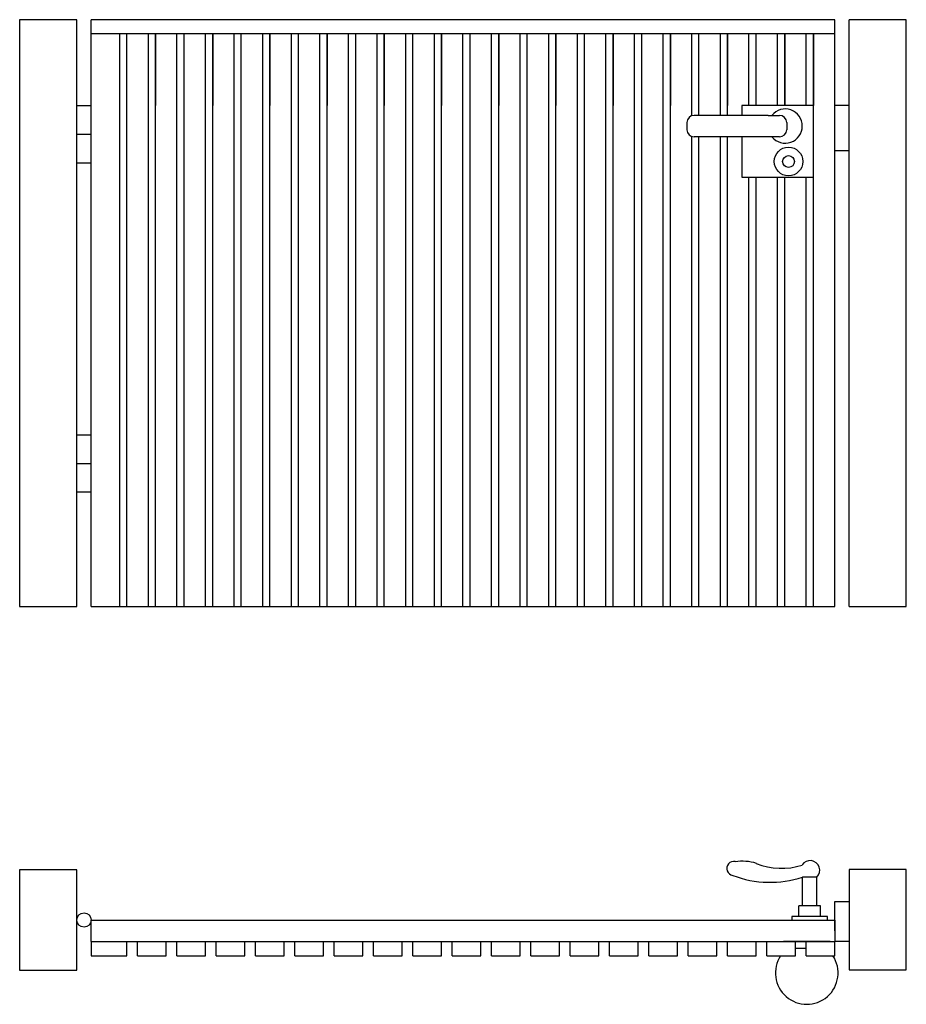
# Model space of a CAD drawing. Extents: x 0.23 to 1.47, y -0.44 to 0.94.
import ezdxf

# ---------------------------------------------------------------- set-up
doc = ezdxf.new("R2010")
doc.units = 0
doc.header["$LTSCALE"] = 0.003367
doc.header["$MEASUREMENT"] = 0
doc.layers.get('0').update_dxf_attribs({"linetype": 'CONTINUOUS'})

msp = doc.modelspace()

# ---------------------------------------------------------------- linework, layer by layer
for p, q in [((0.2268, 0.9386), (0.2268, 0.1186)), ((0.3068, 0.9386), (0.2268, 0.9386)), ((0.3068, 0.1186), (0.3068, 0.9386)), ((1.3668, 0.9386), (0.3268, 0.9386)), ((0.3268, 0.1186), (0.3268, 0.9386)), ((1.3668, 0.1186), (1.3668, 0.9386)), ((1.4668, 0.9386), (1.3868, 0.9386)), ((1.3868, 0.1186), (1.3868, 0.9386)), ((1.4668, 0.1186), (1.4668, 0.9386)), ((1.3668, 0.9186), (0.3268, 0.9186)), ((0.3668, 0.1186), (0.3668, 0.9186)), ((0.3768, 0.1186), (0.3768, 0.9186)), ((0.4068, 0.1186), (0.4068, 0.9186)), ((0.4068, 0.1186), (0.4068, 0.9186)), ((0.4168, 0.9186), (0.4168, 0.8186)), ((0.4168, 0.1186), (0.4168, 0.9186)), ((0.4468, 0.1186), (0.4468, 0.9186)), ((0.4468, 0.1186), (0.4468, 0.9186)), ((0.4568, 0.1186), (0.4568, 0.9186)), ((0.4868, 0.1186), (0.4868, 0.9186)), ((0.4868, 0.1186), (0.4868, 0.9186)), ((0.4968, 0.9186), (0.4968, 0.8186)), ((0.4968, 0.1186), (0.4968, 0.9186)), ((0.5268, 0.1186), (0.5268, 0.9186)), ((0.5268, 0.1186), (0.5268, 0.9186)), ((0.5368, 0.1186), (0.5368, 0.9186)), ((0.5668, 0.1186), (0.5668, 0.9186)), ((0.5668, 0.1186), (0.5668, 0.9186)), ((0.5768, 0.9186), (0.5768, 0.8186)), ((0.5768, 0.1186), (0.5768, 0.9186)), ((0.6068, 0.1186), (0.6068, 0.9186)), ((0.6068, 0.1186), (0.6068, 0.9186)), ((0.6168, 0.1186), (0.6168, 0.9186)), ((0.6468, 0.1186), (0.6468, 0.9186)), ((0.6468, 0.1186), (0.6468, 0.9186)), ((0.6568, 0.9186), (0.6568, 0.8186)), ((0.6568, 0.1186), (0.6568, 0.9186)), ((0.6868, 0.1186), (0.6868, 0.9186)), ((0.6868, 0.1186), (0.6868, 0.9186)), ((0.6968, 0.1186), (0.6968, 0.9186)), ((0.7268, 0.1186), (0.7268, 0.9186)), ((0.7268, 0.1186), (0.7268, 0.9186)), ((0.7368, 0.9186), (0.7368, 0.8186)), ((0.7368, 0.1186), (0.7368, 0.9186)), ((0.7668, 0.1186), (0.7668, 0.9186)), ((0.7668, 0.1186), (0.7668, 0.9186)), ((0.7768, 0.1186), (0.7768, 0.9186)), ((0.8068, 0.1186), (0.8068, 0.9186)), ((0.8068, 0.1186), (0.8068, 0.9186)), ((0.8168, 0.9186), (0.8168, 0.8186)), ((0.8168, 0.1186), (0.8168, 0.9186)), ((0.8468, 0.1186), (0.8468, 0.9186)), ((0.8468, 0.1186), (0.8468, 0.9186)), ((0.8568, 0.1186), (0.8568, 0.9186)), ((0.8868, 0.1186), (0.8868, 0.9186)), ((0.8868, 0.1186), (0.8868, 0.9186)), ((0.8968, 0.9186), (0.8968, 0.8186)), ((0.8968, 0.1186), (0.8968, 0.9186)), ((0.9268, 0.1186), (0.9268, 0.9186)), ((0.9268, 0.1186), (0.9268, 0.9186)), ((0.9368, 0.1186), (0.9368, 0.9186)), ((0.9668, 0.1186), (0.9668, 0.9186)), ((0.9668, 0.1186), (0.9668, 0.9186)), ((0.9768, 0.9186), (0.9768, 0.8186)), ((0.9768, 0.1186), (0.9768, 0.9186)), ((1.0068, 0.1186), (1.0068, 0.9186)), ((1.0068, 0.1186), (1.0068, 0.9186)), ((1.0168, 0.1186), (1.0168, 0.9186)), ((1.0468, 0.1186), (1.0468, 0.9186)), ((1.0468, 0.1186), (1.0468, 0.9186)), ((1.0568, 0.9186), (1.0568, 0.8186)), ((1.0568, 0.1186), (1.0568, 0.9186)), ((1.0868, 0.1186), (1.0868, 0.9186)), ((1.0868, 0.1186), (1.0868, 0.9186)), ((1.0968, 0.1186), (1.0968, 0.9186)), ((1.1268, 0.1186), (1.1268, 0.9186)), ((1.1268, 0.1186), (1.1268, 0.9186)), ((1.1368, 0.9186), (1.1368, 0.8186)), ((1.1368, 0.1186), (1.1368, 0.9186)), ((1.1668, 0.8044), (1.1668, 0.9186)), ((1.1668, 0.8044), (1.1668, 0.9186)), ((1.1768, 0.8049), (1.1768, 0.9186)), ((1.2068, 0.8049), (1.2068, 0.9186)), ((1.2068, 0.8049), (1.2068, 0.9186)), ((1.2168, 0.8049), (1.2168, 0.9186)), ((1.2168, 0.9186), (1.2168, 0.8186)), ((1.2468, 0.8186), (1.2468, 0.9186)), ((1.2468, 0.8186), (1.2468, 0.9186)), ((1.2568, 0.8186), (1.2568, 0.9186)), ((1.2868, 0.8186), (1.2868, 0.9186)), ((1.2868, 0.8186), (1.2868, 0.9186)), ((1.2968, 0.8186), (1.2968, 0.9186)), ((1.2968, 0.9186), (1.2968, 0.8186)), ((1.3268, 0.8186), (1.3268, 0.9186)), ((1.3268, 0.8186), (1.3268, 0.9186)), ((1.3368, 0.9186), (1.3368, 0.8186)), ((1.3368, 0.1186), (1.3368, 0.9186)), ((0.3068, 0.8186), (0.3268, 0.8186)), ((1.2368, 0.8186), (1.2368, 0.8049)), ((1.3368, 0.8186), (1.2368, 0.8186)), ((1.3868, 0.8186), (1.3668, 0.8186)), ((1.2736, 0.8049), (1.17, 0.8049)), ((1.2736, 0.8049), (1.2895, 0.8049)), ((1.16, 0.7949), (1.16, 0.7849)), ((1.2995, 0.7949), (1.2995, 0.7849)), ((0.3068, 0.7786), (0.3268, 0.7786)), ((1.1668, 0.1186), (1.1668, 0.7754)), ((1.1668, 0.1186), (1.1668, 0.7754)), ((1.2895, 0.7749), (1.17, 0.7749)), ((1.1768, 0.1186), (1.1768, 0.7749)), ((1.2068, 0.1186), (1.2068, 0.7749)), ((1.2068, 0.1186), (1.2068, 0.7749)), ((1.2168, 0.1186), (1.2168, 0.7749)), ((1.2368, 0.7749), (1.2368, 0.7186)), ((1.3868, 0.7552), (1.3668, 0.7552)), ((0.3068, 0.7386), (0.3268, 0.7386)), ((1.2368, 0.7186), (1.3368, 0.7186)), ((1.2468, 0.1186), (1.2468, 0.7186)), ((1.2468, 0.1186), (1.2468, 0.7186)), ((1.2568, 0.1186), (1.2568, 0.7186)), ((1.2868, 0.1186), (1.2868, 0.7186)), ((1.2868, 0.1186), (1.2868, 0.7186)), ((1.2968, 0.1186), (1.2968, 0.7186)), ((1.3268, 0.1186), (1.3268, 0.7186)), ((1.3268, 0.1186), (1.3268, 0.7186)), ((0.3068, 0.3586), (0.3268, 0.3586)), ((0.3068, 0.3186), (0.3268, 0.3186)), ((0.3068, 0.2786), (0.3268, 0.2786)), ((0.2268, 0.1186), (0.3068, 0.1186)), ((0.3268, 0.1186), (1.3668, 0.1186)), ((1.3868, 0.1186), (1.4668, 0.1186)), ((0.2268, -0.2496), (0.2268, -0.3896)), ((0.3068, -0.2496), (0.2268, -0.2496)), ((0.3068, -0.3896), (0.3068, -0.2496)), ((1.3217, -0.2996), (1.3217, -0.2596)), ((1.3417, -0.2596), (1.3217, -0.2596)), ((1.3417, -0.2996), (1.3417, -0.2596)), ((1.4668, -0.249), (1.3868, -0.249)), ((1.3868, -0.249), (1.3868, -0.389)), ((1.4668, -0.389), (1.4668, -0.249)), ((1.3167, -0.3146), (1.3167, -0.2996)), ((1.3467, -0.2996), (1.3167, -0.2996)), ((1.3467, -0.3146), (1.3467, -0.2996)), ((1.3668, -0.2938), (1.3868, -0.2938)), ((1.3668, -0.3346), (1.3668, -0.2938)), ((1.3868, -0.2938), (1.3868, -0.3496)), ((1.3567, -0.3146), (1.3067, -0.3146)), ((1.3067, -0.3146), (1.3067, -0.3196)), ((1.3567, -0.3196), (1.3567, -0.3146)), ((1.3567, -0.3196), (1.3567, -0.3146)), ((0.3268, -0.3196), (1.3668, -0.3196)), ((0.3268, -0.3496), (0.3268, -0.3196)), ((1.3668, -0.3196), (1.3668, -0.3496)), ((0.3268, -0.3496), (1.3668, -0.3496)), ((0.3268, -0.3496), (0.3268, -0.3696)), ((0.3768, -0.3696), (0.3768, -0.3496)), ((0.3918, -0.3696), (0.3918, -0.3496)), ((0.4318, -0.3696), (0.4318, -0.3496)), ((0.4318, -0.3696), (0.4318, -0.3496)), ((0.4468, -0.3696), (0.4468, -0.3496)), ((0.4868, -0.3696), (0.4868, -0.3496)), ((0.4868, -0.3696), (0.4868, -0.3496)), ((0.5018, -0.3696), (0.5018, -0.3496)), ((0.5418, -0.3696), (0.5418, -0.3496)), ((0.5418, -0.3696), (0.5418, -0.3496)), ((0.5568, -0.3696), (0.5568, -0.3496)), ((0.5968, -0.3696), (0.5968, -0.3496)), ((0.5968, -0.3696), (0.5968, -0.3496)), ((0.6118, -0.3696), (0.6118, -0.3496)), ((0.6518, -0.3696), (0.6518, -0.3496)), ((0.6518, -0.3696), (0.6518, -0.3496)), ((0.6668, -0.3696), (0.6668, -0.3496)), ((0.7068, -0.3696), (0.7068, -0.3496)), ((0.7068, -0.3696), (0.7068, -0.3496)), ((0.7218, -0.3696), (0.7218, -0.3496)), ((0.7618, -0.3696), (0.7618, -0.3496)), ((0.7618, -0.3696), (0.7618, -0.3496)), ((0.7768, -0.3696), (0.7768, -0.3496)), ((0.8168, -0.3696), (0.8168, -0.3496)), ((0.8168, -0.3696), (0.8168, -0.3496)), ((0.8318, -0.3696), (0.8318, -0.3496)), ((0.8718, -0.3696), (0.8718, -0.3496)), ((0.8718, -0.3696), (0.8718, -0.3496)), ((0.8868, -0.3696), (0.8868, -0.3496)), ((0.9268, -0.3696), (0.9268, -0.3496)), ((0.9268, -0.3696), (0.9268, -0.3496)), ((0.9418, -0.3696), (0.9418, -0.3496)), ((0.9818, -0.3696), (0.9818, -0.3496)), ((0.9818, -0.3696), (0.9818, -0.3496)), ((0.9968, -0.3696), (0.9968, -0.3496)), ((1.0368, -0.3696), (1.0368, -0.3496)), ((1.0368, -0.3696), (1.0368, -0.3496)), ((1.0518, -0.3696), (1.0518, -0.3496)), ((1.0918, -0.3696), (1.0918, -0.3496)), ((1.0918, -0.3696), (1.0918, -0.3496)), ((1.1068, -0.3696), (1.1068, -0.3496)), ((1.1468, -0.3696), (1.1468, -0.3496)), ((1.1468, -0.3696), (1.1468, -0.3496)), ((1.1618, -0.3696), (1.1618, -0.3496)), ((1.2018, -0.3696), (1.2018, -0.3496)), ((1.2018, -0.3696), (1.2018, -0.3496)), ((1.2168, -0.3696), (1.2168, -0.3496)), ((1.2568, -0.3696), (1.2568, -0.3496)), ((1.2568, -0.3696), (1.2568, -0.3496)), ((1.2718, -0.3696), (1.2718, -0.3496)), ((1.3601, -0.3496), (1.2951, -0.3496)), ((1.2951, -0.3496), (1.3001, -0.3496)), ((1.3118, -0.3696), (1.3118, -0.3496)), ((1.3118, -0.3696), (1.3118, -0.3496)), ((1.3268, -0.3696), (1.3268, -0.3496)), ((1.3601, -0.3496), (1.3551, -0.3496)), ((1.3868, -0.3496), (1.3668, -0.3496)), ((1.3668, -0.3696), (1.3668, -0.3496)), ((0.3268, -0.3696), (0.3768, -0.3696)), ((0.3918, -0.3696), (0.4318, -0.3696)), ((0.4468, -0.3696), (0.4868, -0.3696)), ((0.5018, -0.3696), (0.5418, -0.3696)), ((0.5568, -0.3696), (0.5968, -0.3696)), ((0.6118, -0.3696), (0.6518, -0.3696)), ((0.6668, -0.3696), (0.7068, -0.3696)), ((0.7218, -0.3696), (0.7618, -0.3696)), ((0.7768, -0.3696), (0.8168, -0.3696)), ((0.8318, -0.3696), (0.8718, -0.3696)), ((0.8868, -0.3696), (0.9268, -0.3696)), ((0.9418, -0.3696), (0.9818, -0.3696)), ((0.9968, -0.3696), (1.0368, -0.3696)), ((1.0518, -0.3696), (1.0918, -0.3696)), ((1.1068, -0.3696), (1.1468, -0.3696)), ((1.1618, -0.3696), (1.2018, -0.3696)), ((1.2168, -0.3696), (1.2568, -0.3696)), ((1.2718, -0.3696), (1.3118, -0.3696)), ((1.3268, -0.3596), (1.3118, -0.3596)), ((1.3268, -0.3696), (1.3668, -0.3696)), ((0.2268, -0.3896), (0.3068, -0.3896)), ((1.3868, -0.389), (1.4668, -0.389))]:
    msp.add_line(p, q)
for centre, radius in [((1.3021, 0.7404), 0.02), ((1.3021, 0.7404), 0.00823), ((0.3168, -0.3196), 0.01)]:
    msp.add_circle(centre, radius)
for centre, radius, start, end in [((1.2975, 0.7899), 0.0239, 218.8405, 141.1595), ((1.17, 0.7949), 0.01, 90, 180), ((1.2895, 0.7949), 0.01, 360, 90), ((1.17, 0.7849), 0.01, 180, 270), ((1.2895, 0.7849), 0.01, 270, 360), ((1.2255, -0.2476), 0.00984, 77.2714, 262.0652), ((1.2371, -0.3055), 0.0681, 72.9414, 97.9325), ((1.2922, -0.1552), 0.0922, 247.5548, 288.2535), ((1.3324, -0.2499), 0.0134, 313.8478, 147.4537), ((1.276, -0.1217), 0.1452, 249.08, 288.3346), ((1.3276, -0.3936), 0.0438, 146.6727, 33.3273)]:
    msp.add_arc(centre, radius, start, end)

doc.saveas('drawing.dxf')
